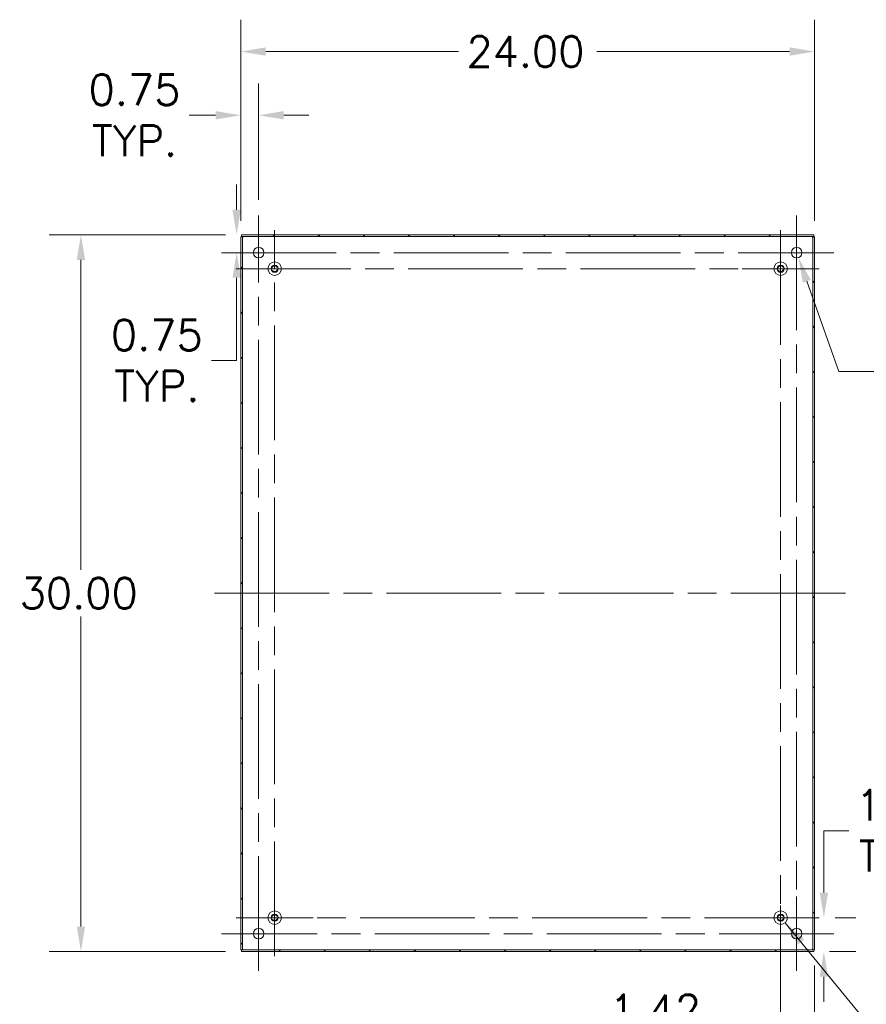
# Model space of a CAD drawing. Header units: inches. Extents: x 1 to 177, y 1 to 112.
# Tile 59 of 70: x 105 to 140, y 44 to 85. Entities that reach past the tile are written whole.
import ezdxf

# ---------------------------------------------------------------- set-up
doc = ezdxf.new("R2010")
doc.units = ezdxf.units.IN
doc.header["$LTSCALE"] = 10.666667
doc.header["$MEASUREMENT"] = 0
doc.linetypes.add('CHAIN', pattern=[0.7087, 0.4724, -0.0591, 0.1181, -0.0591])
doc.linetypes.add('DASHED', pattern=[0.2067, 0.1654, -0.0413])
for name, color, linetype, lineweight in [('Center Mark (ANSI)', 7, 'Continuous', 15), ('Centerline (ANSI)', 7, 'Continuous', 15), ('Dimension (ANSI)', 7, 'Continuous', 13), ('Hatch (ANSI)', 7, 'Continuous', 5), ('Hidden Narrow (ANSI)', 7, 'DASHED', 9), ('Symbol (ANSI)', 7, 'Continuous', 18), ('Visible (ANSI)', 7, 'Continuous', 13)]:
    doc.layers.add(name, color=color, linetype=linetype, lineweight=lineweight)
doc.styles.add('Note Text (ANSI)', font='RomanS.shx')
doc.dimstyles.new('Default (ANSI)', dxfattribs={"dimscale": 10.666667, "dimtxt": 0.12, "dimasz": 0.098425, "dimexe": 0.125, "dimexo": 0.0625, "dimgap": 0.031496, "dimtad": 0, "dimtih": 1, "dimtoh": 1, "dimrnd": 1e-08, "dimzin": 0, "dimdsep": 46, "dimtxsty": 'Note Text (ANSI)', "dimcen": 0.09, "dimdle": 0.393701, "dimclrd": 256, "dimclre": 256, "dimclrt": 256, "dimadec": 0, "dimazin": 0, "dimtfac": 1, "dimtofl": 0, "dimtmove": 0, "dimatfit": 3, "dimfxl": 1, "dimtolj": 1, "dimtzin": 4, "dimlwd": -1, "dimlwe": -1, "dimarcsym": 0})
doc.dimstyles.new('Default (ANSI)$7', dxfattribs={"dimscale": 10.666667, "dimtxt": 0.12, "dimasz": 0.098425, "dimexe": 0.125, "dimexo": 0.0625, "dimgap": 0.031496, "dimtad": 0, "dimtih": 1, "dimtoh": 1, "dimrnd": 1e-08, "dimzin": 0, "dimdsep": 46, "dimtxsty": 'Note Text (ANSI)', "dimcen": 0.09, "dimdle": 0.393701, "dimclrd": 256, "dimclre": 256, "dimclrt": 256, "dimadec": 0, "dimazin": 0, "dimtfac": 1, "dimtofl": 0, "dimtmove": 0, "dimatfit": 3, "dimfxl": 1, "dimtolj": 1, "dimtzin": 4, "dimlwd": -1, "dimlwe": -1, "dimarcsym": 0})

# ---------------------------------------------------------------- blocks, each defined once
blk = doc.blocks.new('*D19')
at = {"layer": 'Defpoints', "color": 0, "transparency": 16777216}
for p in [(138.424, 47.47), (138.617, 47.47), (138.192, 46.05)]:
    blk.add_point(p, dxfattribs=at)
at = {"layer": 'Dimension (ANSI)', "transparency": 16777216}
for p, q in [((138.617, 48.52), (138.617, 51.106)), ((138.617, 51.106), (139.667, 51.106)), ((139.091, 47.47), (139.95, 47.47)), ((138.859, 46.05), (139.95, 46.05)), ((138.617, 45), (138.617, 43.95))]:
    blk.add_line(p, q, dxfattribs=at)
for points in [[(138.442, 48.52), (138.792, 48.52), (138.617, 47.47)], [(138.442, 45), (138.792, 45), (138.617, 46.05)]]:
    blk.add_solid(points, dxfattribs=at)
at = {"layer": 'Dimension (ANSI)', "transparency": 16777216, "insert": (141.862, 51.106), "char_height": 1.28, "attachment_point": 5, "style": 'Note Text (ANSI)'}
blk.add_mtext('\\A1;1.42{\\PTYP.}', dxfattribs=at)
blk = doc.blocks.new('*D20')
at = {"layer": 'Defpoints', "color": 0, "transparency": 16777216}
for p in [(136.809, 47.47), (138.229, 46.13), (136.809, 42.537)]:
    blk.add_point(p, dxfattribs=at)
at = {"layer": 'Dimension (ANSI)', "transparency": 16777216}
for p, q in [((136.809, 46.803), (136.809, 41.204)), ((138.229, 45.463), (138.229, 41.204)), ((135.76, 42.537), (133.755, 42.537)), ((139.279, 42.537), (140.329, 42.537))]:
    blk.add_line(p, q, dxfattribs=at)
for points in [[(135.76, 42.712), (135.76, 42.362), (136.809, 42.537)], [(139.279, 42.712), (139.279, 42.362), (138.229, 42.537)]]:
    blk.add_solid(points, dxfattribs=at)
at = {"layer": 'Dimension (ANSI)', "transparency": 16777216, "insert": (131.56, 42.537), "char_height": 1.28, "attachment_point": 5, "style": 'Note Text (ANSI)'}
blk.add_mtext('\\A1;1.42{\\PTYP.}', dxfattribs=at)
blk = doc.blocks.new('*D21')
at = {"layer": 'Defpoints', "color": 0, "transparency": 16777216}
for p in [(137.406, 75.506), (137.553, 75.094)]:
    blk.add_point(p, dxfattribs=at)
at = {"layer": 'Dimension (ANSI)', "transparency": 16777216}
for p, q in [((137.479, 74.34), (137.479, 76.26)), ((136.519, 75.3), (138.439, 75.3)), ((139.244, 70.329), (137.904, 74.104)), ((140.976, 70.329), (139.244, 70.329))]:
    blk.add_line(p, q, dxfattribs=at)
blk.add_solid([(138.069, 74.163), (137.739, 74.046), (137.553, 75.094)], dxfattribs=at)
at = {"layer": 'Dimension (ANSI)', "transparency": 16777216, "insert": (141.312, 70.329), "char_height": 1.28, "attachment_point": 4, "style": 'Note Text (ANSI)'}
blk.add_mtext('\\A1;∅0.44{ MTG.\\PTYP.}', dxfattribs=at)
blk = doc.blocks.new('*D22')
at = {"layer": 'Defpoints', "color": 0, "transparency": 16777216}
for p in [(114.266, 76.05), (107.547, 46.05), (114.266, 46.05)]:
    blk.add_point(p, dxfattribs=at)
at = {"layer": 'Dimension (ANSI)', "transparency": 16777216}
for p, q in [((113.6, 76.05), (106.214, 76.05)), ((107.547, 75), (107.547, 62.026)), ((107.547, 47.1), (107.547, 60.074)), ((113.6, 46.05), (106.214, 46.05))]:
    blk.add_line(p, q, dxfattribs=at)
for points in [[(107.372, 75), (107.722, 75), (107.547, 76.05)], [(107.372, 47.1), (107.722, 47.1), (107.547, 46.05)]]:
    blk.add_solid(points, dxfattribs=at)
at = {"layer": 'Dimension (ANSI)', "transparency": 16777216, "insert": (104.987, 61.69), "char_height": 1.28, "attachment_point": 1, "style": 'Note Text (ANSI)'}
blk.add_mtext('\\A1;30.00', dxfattribs=at)
blk = doc.blocks.new('*D23')
at = {"layer": 'Defpoints', "color": 0, "transparency": 16777216}
for p in [(114.266, 76.05), (113.427, 75.3), (114.06, 75.3)]:
    blk.add_point(p, dxfattribs=at)
at = {"layer": 'Dimension (ANSI)', "transparency": 16777216}
for p, q in [((114.06, 77.1), (114.06, 78.149)), ((113.6, 76.05), (112.727, 76.05)), ((114.094, 75.3), (115.393, 75.3)), ((114.06, 74.25), (114.06, 70.784)), ((114.06, 70.784), (113.01, 70.784))]:
    blk.add_line(p, q, dxfattribs=at)
for points in [[(113.885, 77.1), (114.235, 77.1), (114.06, 76.05)], [(113.885, 74.25), (114.235, 74.25), (114.06, 75.3)]]:
    blk.add_solid(points, dxfattribs=at)
at = {"layer": 'Dimension (ANSI)', "transparency": 16777216, "insert": (110.724, 70.784), "char_height": 1.28, "attachment_point": 5, "style": 'Note Text (ANSI)'}
blk.add_mtext('\\A1;0.75{\\PTYP.}', dxfattribs=at)
blk = doc.blocks.new('*D24')
at = {"layer": 'Defpoints', "color": 0, "transparency": 16777216}
for p in [(138.229, 83.718), (114.229, 75.97), (138.229, 75.97)]:
    blk.add_point(p, dxfattribs=at)
at = {"layer": 'Dimension (ANSI)', "transparency": 16777216}
for p, q in [((114.229, 76.636), (114.229, 85.052)), ((138.229, 76.636), (138.229, 85.052)), ((115.279, 83.718), (123.333, 83.718)), ((137.18, 83.718), (129.125, 83.718))]:
    blk.add_line(p, q, dxfattribs=at)
for points in [[(115.279, 83.893), (115.279, 83.543), (114.229, 83.718)], [(137.18, 83.893), (137.18, 83.543), (138.229, 83.718)]]:
    blk.add_solid(points, dxfattribs=at)
at = {"layer": 'Dimension (ANSI)', "transparency": 16777216, "insert": (123.669, 84.358), "char_height": 1.28, "attachment_point": 1, "style": 'Note Text (ANSI)'}
blk.add_mtext('\\A1;24.00', dxfattribs=at)
blk = doc.blocks.new('*D25')
at = {"layer": 'Defpoints', "color": 0, "transparency": 16777216}
for p in [(114.229, 81.051), (114.979, 76.852), (114.229, 75.97)]:
    blk.add_point(p, dxfattribs=at)
at = {"layer": 'Dimension (ANSI)', "transparency": 16777216}
for p, q in [((114.229, 76.636), (114.229, 82.385)), ((114.979, 77.518), (114.979, 82.385)), ((113.18, 81.051), (112.077, 81.051)), ((116.029, 81.051), (117.079, 81.051))]:
    blk.add_line(p, q, dxfattribs=at)
for points in [[(113.18, 81.226), (113.18, 80.876), (114.229, 81.051)], [(116.029, 81.226), (116.029, 80.876), (114.979, 81.051)]]:
    blk.add_solid(points, dxfattribs=at)
at = {"layer": 'Dimension (ANSI)', "transparency": 16777216, "insert": (109.79, 81.051), "char_height": 1.28, "attachment_point": 5, "style": 'Note Text (ANSI)'}
blk.add_mtext('\\A1;0.75{\\PTYP.}', dxfattribs=at)

msp = doc.modelspace()

# ---------------------------------------------------------------- hatches: boundary and pattern name
at = {"layer": 'Hatch (ANSI)'}
h = msp.add_hatch(dxfattribs=at)
h.set_pattern_fill('ANSI31', color=256, scale=10.6667, style=0)
h.paths.add_polyline_path([(114.266, 46.05), (138.192, 46.05), (138.192, 46.124), (114.266, 46.124)])
h.paths.add_polyline_path([(138.229, 46.13), (138.229, 75.97), (138.155, 75.97), (138.155, 46.13)])
h.paths.add_polyline_path([(114.229, 75.97), (114.229, 46.13), (114.303, 46.13), (114.303, 75.97)])
h.paths.add_polyline_path([(138.192, 76.05), (114.266, 76.05), (114.266, 75.976), (138.192, 75.976)])

# ---------------------------------------------------------------- linework, layer by layer
at = {"layer": 'Center Mark (ANSI)', "linetype": 'CHAIN', "ltscale": 0.161567}
for p, q in [((113.427, 75.3), (116.532, 75.3)), ((139.032, 75.3), (135.927, 75.3)), ((137.479, 45.248), (137.479, 48.352)), ((113.427, 46.8), (116.532, 46.8))]:
    msp.add_line(p, q, dxfattribs=at)
at = {"layer": 'Center Mark (ANSI)', "linetype": 'CHAIN', "ltscale": 0.168103}
for p, q in [((114.035, 74.63), (117.264, 74.63)), ((138.424, 74.63), (135.195, 74.63)), ((136.809, 45.855), (136.809, 49.085)), ((114.035, 47.47), (117.264, 47.47))]:
    msp.add_line(p, q, dxfattribs=at)
at = {"layer": 'Centerline (ANSI)', "linetype": 'CHAIN', "ltscale": 0.952448}
for p, q in [((114.979, 45.248), (114.979, 76.852)), ((137.479, 76.852), (137.479, 45.248)), ((115.649, 45.855), (115.649, 76.245)), ((136.809, 76.245), (136.809, 45.855)), ((113.427, 75.3), (139.032, 75.3)), ((114.035, 74.63), (138.424, 74.63)), ((139.526, 61.05), (112.933, 61.05)), ((138.424, 47.47), (114.035, 47.47)), ((139.032, 46.8), (113.427, 46.8))]:
    msp.add_line(p, q, dxfattribs=at)
at = {"layer": 'Hidden Narrow (ANSI)', "ltscale": 0.172839}
for centre in [(115.649, 74.63), (136.809, 74.63), (115.649, 47.47), (136.809, 47.47)]:
    msp.add_circle(centre, 0.121, dxfattribs=at)
at = {"layer": 'Visible (ANSI)'}
for p, q in [((114.229, 75.97), (114.229, 46.13)), ((114.303, 75.97), (114.229, 75.97)), ((138.192, 76.05), (114.266, 76.05)), ((114.266, 76.05), (114.266, 75.976)), ((114.266, 75.976), (138.192, 75.976)), ((114.303, 46.13), (114.303, 75.97)), ((138.229, 75.97), (138.155, 75.97)), ((138.155, 75.97), (138.155, 46.13)), ((138.192, 75.976), (138.192, 76.05)), ((138.229, 46.13), (138.229, 75.97)), ((114.229, 46.13), (114.303, 46.13)), ((138.192, 46.124), (114.266, 46.124)), ((114.266, 46.124), (114.266, 46.05)), ((114.266, 46.05), (138.192, 46.05)), ((138.155, 46.13), (138.229, 46.13)), ((138.192, 46.05), (138.192, 46.124))]:
    msp.add_line(p, q, dxfattribs=at)
for centre, radius in [((114.979, 75.3), 0.219), ((137.479, 75.3), 0.219), ((115.649, 74.63), 0.281), ((115.649, 74.63), 0.15), ((136.809, 74.63), 0.281), ((136.809, 74.63), 0.15), ((115.649, 47.47), 0.281), ((115.649, 47.47), 0.15), ((136.809, 47.47), 0.281), ((136.809, 47.47), 0.15), ((114.979, 46.8), 0.219), ((137.479, 46.8), 0.219)]:
    msp.add_circle(centre, radius, dxfattribs=at)
for points, knots in [([(114.294, 75.97), (114.286, 75.973), (114.278, 75.975), (114.27, 75.976), (114.269, 75.976), (114.268, 75.976), (114.266, 75.976)], [0.9407496, 0.9407496, 0.9407496, 0.9407496, 1.4834748, 1.4834748, 1.4834748, 1.5707963, 1.5707963, 1.5707963, 1.5707963]), ([(114.335, 75.944), (114.319, 75.952), (114.305, 75.96), (114.304, 75.968), (114.303, 75.969), (114.303, 75.969), (114.303, 75.97)], [0, 0, 0, 0, 1.483475, 1.483475, 1.483475, 1.570796, 1.570796, 1.570796, 1.570796]), ([(138.124, 75.944), (138.14, 75.952), (138.154, 75.96), (138.155, 75.968), (138.155, 75.969), (138.155, 75.969), (138.155, 75.97)], [0, 0, 0, 0, 1.483475, 1.483475, 1.483475, 1.570796, 1.570796, 1.570796, 1.570796]), ([(138.165, 75.97), (138.173, 75.973), (138.181, 75.975), (138.189, 75.976), (138.19, 75.976), (138.191, 75.976), (138.192, 75.976)], [0.9407496, 0.9407496, 0.9407496, 0.9407496, 1.4834748, 1.4834748, 1.4834748, 1.5707963, 1.5707963, 1.5707963, 1.5707963]), ([(114.335, 46.155), (114.319, 46.147), (114.305, 46.139), (114.304, 46.131), (114.303, 46.131), (114.303, 46.13), (114.303, 46.13)], [0, 0, 0, 0, 1.483475, 1.483475, 1.483475, 1.570796, 1.570796, 1.570796, 1.570796]), ([(138.124, 46.155), (138.14, 46.147), (138.154, 46.139), (138.155, 46.131), (138.155, 46.131), (138.155, 46.13), (138.155, 46.13)], [0, 0, 0, 0, 1.483475, 1.483475, 1.483475, 1.570796, 1.570796, 1.570796, 1.570796]), ([(114.294, 46.13), (114.286, 46.127), (114.278, 46.124), (114.27, 46.124), (114.269, 46.124), (114.268, 46.124), (114.266, 46.124)], [0.9407496, 0.9407496, 0.9407496, 0.9407496, 1.4834748, 1.4834748, 1.4834748, 1.5707963, 1.5707963, 1.5707963, 1.5707963]), ([(138.165, 46.13), (138.173, 46.127), (138.181, 46.124), (138.189, 46.124), (138.19, 46.124), (138.191, 46.124), (138.192, 46.124)], [0.9407496, 0.9407496, 0.9407496, 0.9407496, 1.4834748, 1.4834748, 1.4834748, 1.5707963, 1.5707963, 1.5707963, 1.5707963])]:
    msp.add_open_spline(points, degree=3, knots=knots, dxfattribs=at)
for points in [[(114.335, 75.944), (114.325, 75.951), (114.315, 75.958), (114.305, 75.964)], [(138.124, 75.944), (138.134, 75.951), (138.144, 75.958), (138.153, 75.964)], [(114.335, 46.155), (114.325, 46.148), (114.315, 46.141), (114.305, 46.136)], [(138.124, 46.155), (138.134, 46.148), (138.144, 46.141), (138.153, 46.136)]]:
    msp.add_open_spline(points, degree=3, dxfattribs=at)

# ---------------------------------------------------------------- dimensions: what is measured, and where the dimension line sits
at = {"layer": 'Dimension (ANSI)'}
dim = msp.add_linear_dim(base=(138.229, 83.718), p1=(114.229, 75.97), p2=(138.229, 75.97), dimstyle='Default (ANSI)', override={"dimtih": 0, "dimtoh": 0, "dimdec": 2, "dimtp": 0, "dimtm": 0, "dimtdec": 2, "dimatfit": 1}, dxfattribs=at)
dim.commit()
dim.dimension.update_dxf_attribs({"geometry": '*D24', "text_midpoint": (126.229, 83.718), "dimtype": 160})
dim = msp.add_linear_dim(base=(114.229, 81.051), p1=(114.979, 76.852), p2=(114.229, 75.97), text='<>{\\PTYP.}', dimstyle='Default (ANSI)', override={"dimtih": 0, "dimtoh": 0, "dimdec": 2, "dimtp": 0, "dimtm": 0, "dimtdec": 2, "dimatfit": 1}, dxfattribs=at)
dim.commit()
dim.dimension.update_dxf_attribs({"geometry": '*D25', "text_midpoint": (109.79, 81.051), "dimtype": 160})
for base, p1, p2, angle, override, picture, middle in [((114.06, 75.3), (114.266, 76.05), (113.427, 75.3), 270, {"dimdec": 2, "dimtp": 0, "dimtm": 0, "dimtdec": 2, "dimatfit": 1}, '*D23', (110.724, 70.784)), ((138.617, 47.47), (138.192, 46.05), (138.424, 47.47), 90, {"dimdec": 2, "dimtp": 0, "dimtm": 0, "dimtdec": 2, "dimatfit": 1}, '*D19', (141.862, 51.106)), ((136.809, 42.537), (138.229, 46.13), (136.809, 47.47), 180, {"dimtih": 0, "dimtoh": 0, "dimdec": 2, "dimtp": 0, "dimtm": 0, "dimtdec": 2, "dimatfit": 1}, '*D20', (131.56, 42.537))]:
    dim = msp.add_linear_dim(base=base, p1=p1, p2=p2, angle=angle, text='<>{\\PTYP.}', dimstyle='Default (ANSI)', override=override, dxfattribs=at)
    dim.commit()
    dim.dimension.update_dxf_attribs({"geometry": picture, "text_midpoint": middle, "dimtype": 160})
dim = msp.add_diameter_dim_2p(p1=(137.406, 75.506), p2=(137.553, 75.094), text='<>{ MTG.\\PTYP.}', dimstyle='Default (ANSI)', override={"dimdec": 2, "dimlfac": 1, "dimtp": 0, "dimtm": 0, "dimtdec": 2}, dxfattribs=at)
dim.commit()
dim.dimension.update_dxf_attribs({"geometry": '*D21', "text_midpoint": (146.615, 70.329), "dimtype": 163})
dim = msp.add_linear_dim(base=(107.547, 46.05), p1=(114.266, 76.05), p2=(114.266, 46.05), angle=270, dimstyle='Default (ANSI)', override={"dimdec": 2, "dimtp": 0, "dimtm": 0, "dimtdec": 2, "dimatfit": 1}, dxfattribs=at)
dim.commit()
dim.dimension.update_dxf_attribs({"geometry": '*D22', "text_midpoint": (107.547, 61.05), "dimtype": 160})

# ---------------------------------------------------------------- leaders
at = {"layer": 'Symbol (ANSI)', "annotation_type": 0, "has_hookline": 1, "hookline_direction": 0, "text_width": 13.531}
msp.add_leader([(136.997, 47.26), (141.794, 41.393), (142.844, 41.393)], dimstyle='Default (ANSI)$7', override={"dimtad": 0}, dxfattribs=at)

doc.saveas('drawing.dxf')
